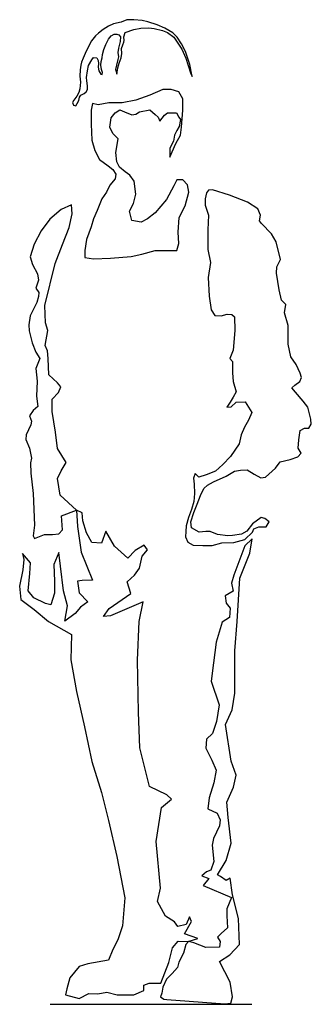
# Model space of a CAD drawing. Extents: x 148864 to 149407, y 28897 to 30726.
import ezdxf

# ---------------------------------------------------------------- set-up
doc = ezdxf.new("R2010")
doc.units = 0
doc.header["$MEASUREMENT"] = 0
doc.layers.add('AP-0', color=7, linetype='CONTINUOUS')
doc.layers.add('AP-1', color=1, linetype='CONTINUOUS')

# ---------------------------------------------------------------- blocks, each defined once
blk = doc.blocks.new('CIR9')
at = {"layer": 'AP-0'}
blk.add_line((324.8, -0.7), (-49.9, -0.7), dxfattribs=at)
at = {"layer": 'AP-1'}
for points in [[(198.8, 1738.9), (196.4, 1747.7), (192.6, 1757.4), (191.9, 1765.8), (192.3, 1775), (189.6, 1781.6), (187.7, 1786.8), (187.4, 1789.6), (187.7, 1796.3), (185.1, 1804.4), (169.5, 1810.3), (156, 1812.7), (141.1, 1813), (131.6, 1811.9), (115.8, 1808.4), (106.5, 1804.5), (94.8, 1796.1), (79.9, 1773.8), (72.4, 1757.1), (63.9, 1729.6), (61.1, 1722.8), (65.3, 1745.4), (73.3, 1769.6), (80.9, 1783.4), (88.5, 1796.2), (96.9, 1804.2), (111.4, 1812.5), (125.6, 1818.9), (143, 1824.7), (153.6, 1826.7), (169, 1828.1), (182.5, 1828.4), (192.9, 1824.1), (207.2, 1820.8), (216.4, 1816.5), (226.5, 1810.4), (234.9, 1803.2), (240.6, 1798.7), (248.2, 1789.3), (254.2, 1777.4), (259.7, 1765.8), (263.6, 1756.9), (266.5, 1749.5), (267.8, 1743.8), (268.9, 1735.1), (269.9, 1723.7), (268.6, 1712.1), (269.6, 1700), (271.5, 1692.9), (275.3, 1686.3)], [(275.3, 1686.3), (280.8, 1679.2), (283.4, 1674.6), (281.6, 1669.7), (277.2, 1668.5), (274.4, 1672.5), (271.3, 1678.5), (270.4, 1684.7), (267.6, 1688.5), (261.7, 1691.5), (258.2, 1694.6), (255.6, 1699), (255.6, 1705.4), (256.6, 1714.6), (257.3, 1721.2), (255.2, 1733.6), (253.5, 1743.5), (247.3, 1753.9), (244.3, 1758.3), (238.3, 1757.4), (235.5, 1752.7), (234.9, 1747), (235.5, 1740.3), (234.5, 1733.4), (232.6, 1730.6), (230.4, 1727), (228.3, 1726.7), (227.7, 1730.6), (229.5, 1736), (230.7, 1743.8), (229.8, 1751), (228.2, 1757.4), (227.4, 1764), (225.3, 1772.9), (221.5, 1782.6), (216.4, 1792.4), (211.7, 1798.3), (205.6, 1801.3), (200.8, 1801.6), (197, 1800.2), (194, 1796.6), (194.8, 1787.7), (197.8, 1775.5), (198.9, 1767.5), (198.1, 1759.2), (199.1, 1754.2), (201.3, 1744), (203.3, 1735.7), (201.8, 1730.1), (201.1, 1727.5), (198.8, 1738.9)], [(215.9, 1673.8), (235.5, 1670.5), (246.4, 1672.7), (248.6, 1660.6), (248.6, 1634.5), (247.6, 1604.9), (242.1, 1585.3), (233.3, 1568.9), (216.9, 1556.9), (208.3, 1550.3), (202.8, 1541.6), (203.9, 1532.9), (213.7, 1520.8), (220.3, 1507.7), (229, 1495.7), (237.7, 1473.8), (244.3, 1458.6), (248.6, 1443.3), (257.4, 1420.3), (260.6, 1399.6), (260.7, 1386.5), (244.3, 1384.3), (212.6, 1385.4), (174.4, 1388.6), (154.7, 1393), (129.6, 1399.6), (112.1, 1399.6), (89.1, 1399.6), (85.9, 1412.7), (87, 1433.4), (84.8, 1460.7), (73.9, 1482.6), (67.3, 1507.7), (69.5, 1521.9), (78.2, 1530.7), (89.1, 1530.7), (94.6, 1519.7), (108.8, 1494.6), (129.6, 1469.5), (143.8, 1458.6), (155.8, 1452), (173.3, 1455.3), (177.6, 1472.8), (170, 1486.9), (165.6, 1504.4), (168.9, 1528.5), (176.6, 1539.4), (185.3, 1545.9), (196.2, 1554.7), (200.6, 1564.5), (202.8, 1582), (198.4, 1607.1), (208.2, 1616.9), (213.7, 1629), (211.5, 1646.4), (203.9, 1655.2), (195.1, 1660.7), (186.4, 1657.4), (173.3, 1651.9), (165.6, 1653), (159, 1657.4), (139.4, 1660.7), (129.6, 1652), (124.1, 1647.6), (120.8, 1639.9), (112.1, 1650.8), (106.6, 1655.2), (100.1, 1655.2), (90.2, 1655.2), (85.8, 1647.6), (82.6, 1643.2), (84.8, 1630.1), (89.1, 1622.4), (93.5, 1613.7), (95.7, 1602.7), (102.2, 1589.6), (102.2, 1573.2), (91.3, 1598.4), (82.6, 1613.7), (80.4, 1629), (78.2, 1660.6), (78.2, 1681.4), (85.9, 1694.5), (100.1, 1698.9), (115.4, 1698.9), (139.4, 1688), (165.6, 1679.2), (190.7, 1673.8), (215.9, 1673.8)], [(-41.9, 1489.7), (-8.8, 1502.7), (22.9, 1512.3), (30.3, 1511.5), (34.1, 1506.7), (36.5, 1495.4), (36.6, 1483.8), (30.3, 1465.2), (31.7, 1438.2), (31.7, 1401.3), (26.7, 1377.4), (30.9, 1349.6), (29.3, 1315.1), (25.3, 1289.6), (18.8, 1279.2), (7.1, 1278.5), (-4.2, 1281.3), (-13.1, 1280.6), (-18, 1276.6), (-18.6, 1251), (-15.6, 1214.3), (-9.2, 1199.3), (-14.4, 1193.7), (-14.4, 1172.4), (-15.2, 1156.4), (-21, 1137.3), (-15.4, 1127.2), (-10, 1117.9), (-3.4, 1108.3), (-12, 1109.1), (-21.2, 1117.9), (-37.7, 1118.5), (-43.9, 1108.9), (-49.9, 1098.5), (-44.1, 1084.5), (-36.2, 1071.4), (-30, 1057), (-26.5, 1040.4), (-10.4, 1016.7), (3.6, 1002.3), (17.5, 989.9), (34.7, 983.2), (48.4, 978.4), (55.1, 985.4), (58.1, 976.6), (57.1, 965.6), (56.4, 948.4), (57.5, 933.3), (62.3, 918.8), (67.5, 903.7), (72.2, 888.1)], [(72.2, 888.1), (72.6, 877.4), (73.3, 868), (68.6, 857.6), (59.1, 852.1), (41.1, 851.4), (23.7, 851.8), (5.4, 856.8), (-16.4, 857), (-37.2, 862.5), (-51.1, 876.2), (-53.7, 882.6), (-63.3, 886.3), (-76.9, 886.3), (-82.3, 895.4), (-74.5, 901.7), (-67.3, 903.7), (-51.5, 891.7), (-40.8, 878.5), (-30.8, 872.8), (-14.4, 870.4), (-5.8, 869.6), (13.9, 871.8), (27.5, 877.7), (35.4, 877.7), (47.9, 876.6), (61.8, 884.7), (63.5, 895.3), (57.5, 912.7), (51.4, 928.7), (45.3, 944.4), (39.1, 957.6), (32.5, 963.6), (21.1, 970), (-2.4, 980.7), (-17.8, 989.9), (-29.2, 991.7), (-41.7, 992.3), (-54.5, 984.3), (-67.1, 977.1), (-75.5, 978.8), (-94.2, 995.1), (-102.6, 1006.9), (-121.6, 1011.5), (-135.4, 1016.5), (-141.7, 1023.4), (-136.5, 1032.3), (-137.7, 1047.7), (-138.6, 1056.6), (-139.9, 1065.2), (-147.8, 1069.4), (-156.1, 1069.4), (-160.7, 1077.1), (-159.7, 1086.2), (-154.4, 1108.5), (-145.8, 1119.7), (-131.2, 1136.2), (-124.8, 1144.8), (-129.8, 1149.6), (-139.1, 1156.4), (-142.4, 1163.6), (-139.8, 1171.5), (-132.6, 1188.1), (-122.6, 1202.3), (-117.8, 1225.9), (-117.6, 1260.2), (-110.6, 1283.7), (-113.6, 1299.1), (-105.1, 1307.1), (-101.1, 1326.4), (-95.8, 1357.4), (-96.8, 1369.5), (-103.3, 1382.8), (-95.4, 1415.5), (-87, 1430.7), (-68.1, 1450), (-64.3, 1454.6), (-66.3, 1465.2), (-61.5, 1477.1), (-41.9, 1489.7)], [(354.2, 889.5), (356.4, 869.3), (354.1, 864.6), (335.6, 871.8), (320.4, 872.2), (308.7, 873.5), (301.8, 880.6), (303.9, 906.5), (275.6, 917.1), (306.4, 945.2), (311.4, 976.3), (304.5, 990.5), (295.1, 1005.9), (311, 1031.9), (315.2, 1062), (321.3, 1100.7), (321.3, 1123.3), (309.4, 1136), (305.3, 1146.3), (311.2, 1153.6), (327.2, 1168.9), (328.3, 1199.2), (329.7, 1213.5), (333.9, 1223.2), (328.9, 1250.9), (333.3, 1265.4), (334.7, 1297.2), (315.3, 1375.3), (301.8, 1411), (289.6, 1442.6), (283.7, 1468), (284.9, 1484.2), (304.7, 1475.8), (325.3, 1457.9), (341.7, 1436.1), (354.3, 1411.5), (362.3, 1388.1), (357.7, 1373.6), (348.5, 1356.2), (346.7, 1344.4), (351.7, 1329.9), (345.9, 1321.6), (346.8, 1314), (349.9, 1303), (362.3, 1278.1), (364.4, 1261.5), (363.9, 1250.5), (358.1, 1228.2), (351.6, 1211), (343.8, 1199), (351.8, 1180.3), (349.1, 1157.2), (350.1, 1129.1), (347.6, 1110.1), (356.4, 1102.1), (363.3, 1092.2), (359.4, 1082.4), (360.8, 1075.5), (369.2, 1057.2), (370.1, 1048.5), (363.4, 1032.3), (359.8, 1014.1), (361.7, 1005.1), (360.8, 986.3), (356.6, 948.5), (354.2, 889.5)], [(86.6, 116.7), (67.5, 115.7), (66.5, 116.4), (50.3, 121.4), (75.1, 130.4), (62, 153.3), (65.9, 161.7), (72.1, 147.7), (87.5, 143.8), (93.9, 152.4), (110.7, 162.8), (125.5, 190.5), (119.6, 214.8), (127.7, 301.5), (117.6, 365.2), (99.5, 380.3), (107.9, 388.7), (140.3, 404.1), (158.2, 475.6), (160.4, 541.7), (162.7, 638.7), (159.3, 710.2), (152.1, 747.1), (212.7, 720.8), (225.9, 719.7), (215.2, 734.8), (174.7, 762.2), (181.4, 784), (167.9, 796.4), (159, 809.8), (153.5, 832.1), (143.7, 843.8), (149.8, 852.2), (167.1, 842.2), (180.5, 828), (205.2, 850.3), (221.6, 878), (229.2, 855.7), (247.1, 857), (257.2, 874.9), (263.9, 897.3), (265.3, 912.6), (275.6, 917.1), (274.2, 887.2), (267.3, 839.1), (246.2, 787.4), (265.3, 786.8), (274.2, 785.4), (270.9, 763.9), (255, 747.1), (268.6, 737.1)], [(119.7, 13.3), (113.3, 8.7), (108.2, 8.2), (0, 0), (-10.9, 1.3), (-13.9, 13.3), (-9.8, 40.2), (9.9, 78.8), (-9.5, 91.4), (-26.9, 110.1), (-25.1, 158.9), (-14.4, 202.9), (-9.6, 233.6), (-2.4, 229.5), (7.9, 237), (13.7, 239.7), (-2.4, 266.4), (-11.9, 298.9), (-6.2, 346.2), (-3.4, 374.6), (-15.9, 402.5), (-20.8, 425), (-11.6, 450.9), (-1.4, 518.9), (-13.6, 546.5), (-18.7, 577.2), (-18.7, 656.1), (-22.6, 710.4), (-28, 790.7), (-46.1, 837.5), (-50.7, 864.1), (-37.4, 851.1), (-27.7, 826), (-16.7, 796.3), (-12.3, 781.4), (-15.4, 766.8), (-0.6, 758.4), (-2.6, 744.6), (-9.6, 735.2), (-8.7, 717.7), (5.1, 709.3), (16.3, 671.9), (21.4, 633.6), (25.3, 599.3), (10.7, 555.8), (15.3, 524.6), (23.2, 502.1), (34.2, 491.6), (35.2, 475.2), (24.3, 452.9), (16.1, 434.2), (20.5, 410.9), (29.1, 382.9), (31.7, 362.4), (14.1, 354.2), (8.6, 342.1), (9.9, 331.1), (20.9, 307.6), (23.5, 294.8), (20.4, 264.6), (26.3, 248.7), (34.3, 245.2), (42.9, 238), (29.7, 232.8), (40.4, 220.3), (-12.6, 197.6), (-3.4, 176.6), (-3.4, 163.8), (-4.7, 141.3), (6.6, 131), (13.7, 123.9), (8.9, 115.7), (9.9, 105.5), (35.5, 104.6), (57.8, 113.6), (67.5, 115.7), (72.6, 110.1), (77.2, 94.2), (85.9, 77.8), (87.9, 67.5), (98.2, 56.5), (108.4, 46.1), (115.1, 31.2), (117.4, 20), (119.7, 13.3)], [(268.6, 737.1), (278.5, 725), (297.4, 711.3), (292.4, 739.6), (300, 767.5), (305.8, 813.1), (308.6, 838.9), (318.1, 816.5), (317, 785.4), (316.7, 763.3), (323.4, 741.5), (333.5, 744), (355, 754.1), (365.6, 767.6), (362.6, 799.7), (361.7, 819.2), (376.3, 836.9), (373.7, 825.4), (375.7, 806.4), (381.6, 776.2), (379.1, 751.6), (354.5, 732.9), (327.9, 710.5), (285.1, 686.2), (286.5, 639.2), (275.6, 580.5), (260.8, 514.8), (247.4, 450.2), (229.2, 392.9), (216.1, 340.6), (200.7, 274.1), (185.9, 197.2), (190.4, 144.9), (199.1, 119.2), (208.5, 101), (216.1, 81.2), (255, 74.2), (271.2, 69.7), (288.4, 48.4), (294.1, 28), (296.6, 17.1), (270.9, 10.1), (253, 19.1), (236.4, 18.5), (219.4, 21.6), (200.1, 17.1), (169.1, 16.8), (150.9, 24.7), (150.9, 34.7), (140.9, 38.7), (119.1, 38.7), (103.9, 76.7), (97.5, 104.3), (86.6, 116.7)]]:
    blk.add_lwpolyline(points, dxfattribs=at)

msp = doc.modelspace()

# ---------------------------------------------------------------- block references
at = {"layer": 'AP-0', "xscale": -1}
msp.add_blockref('CIR9', (149246, 28897.5), dxfattribs=at)

doc.saveas('drawing.dxf')
